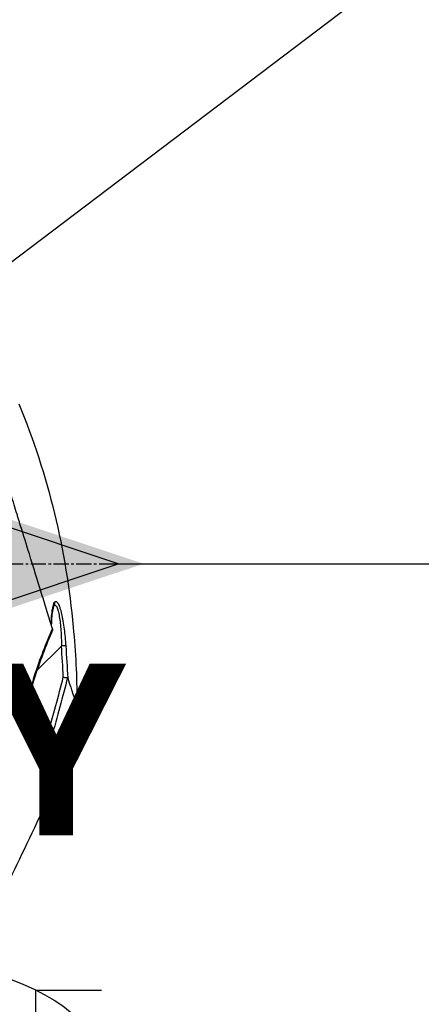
# Model space of a CAD drawing. Header units: millimetres. Extents: x 0 to 4378, y 0 to 2376.
# Tile 244 of 256: x 1579 to 1624, y 1650 to 1760. Entities that reach past the tile are written whole.
import ezdxf

# ---------------------------------------------------------------- set-up
doc = ezdxf.new("R2010")
doc.units = ezdxf.units.MM
doc.header["$LTSCALE"] = 0.2
doc.linetypes.add('CENTER2', pattern=[1.125, 0.75, -0.125, 0.125, -0.125])
for name, color, linetype in [('02_Center Line', 1, 'CENTER2'), ('07_Special Line2', 76, 'Continuous'), ('12_Before Rev.Num.', 5, 'Continuous'), ('13_After Rev.Num.', 6, 'Continuous')]:
    doc.layers.add(name, color=color, linetype=linetype)
doc.layers.add('14_Mark', color=7, linetype='Continuous', true_color=0xe03c31)
doc.styles.add('Rainbow-5.0 Style', font='malgunsl.ttf')
doc.dimstyles.new('Rainbow-5.0 Style', dxfattribs={"dimtxt": 4, "dimasz": 2.5, "dimexe": 1, "dimexo": 1, "dimgap": 1, "dimtad": 1, "dimdsep": 46, "dimtxsty": 'Rainbow-5.0 Style', "dimcen": 0, "dimclrd": 251, "dimclre": 251, "dimclrt": 7, "dimazin": 3, "dimtp": 0.1, "dimtm": 0.1, "dimtfac": 0.61, "dimtmove": 0, "dimatfit": 3, "dimfxl": 1, "dimlwd": -1, "dimlwe": -1, "dimarcsym": 1})

# ---------------------------------------------------------------- blocks, each defined once
blk = doc.blocks.new('*D147')
at = {"color": 251, "linetype": 'ByBlock', "transparency": 16777216}
for p, q in [((1588.54, 1699.16), (1769.2, 1699.16)), ((1765.2, 1598.46), (1765.2, 1689.16)), ((1699.24, 1588.46), (1769.2, 1588.46))]:
    blk.add_line(p, q, dxfattribs=at)
at = {"color": 251, "transparency": 16777216}
for points in [[(1763.53, 1689.16), (1766.87, 1689.16), (1765.2, 1699.16)], [(1763.53, 1598.46), (1766.87, 1598.46), (1765.2, 1588.46)]]:
    blk.add_solid(points, dxfattribs=at)
at = {"layer": 'Defpoints', "color": 0, "transparency": 16777216}
for p in [(1584.54, 1699.16), (1765.2, 1699.16), (1695.24, 1588.46)]:
    blk.add_point(p, dxfattribs=at)
at = {"color": 7, "transparency": 16777216, "insert": (1752.88, 1643.81), "char_height": 16, "attachment_point": 5, "rotation": 90, "style": 'Rainbow-5.0 Style'}
blk.add_mtext('110.7', dxfattribs=at)
blk = doc.blocks.new('*D149')
at = {"color": 251, "linetype": 'ByBlock', "transparency": 16777216}
for p, q in [((1534.35, 1744.32), (1534.35, 1816.22)), ((1645.05, 1633.62), (1645.05, 1816.22)), ((1544.35, 1812.22), (1635.05, 1812.22))]:
    blk.add_line(p, q, dxfattribs=at)
at = {"color": 251, "transparency": 16777216}
for points in [[(1544.35, 1813.88), (1544.35, 1810.55), (1534.35, 1812.22)], [(1635.05, 1813.88), (1635.05, 1810.55), (1645.05, 1812.22)]]:
    blk.add_solid(points, dxfattribs=at)
at = {"layer": 'Defpoints', "color": 0, "transparency": 16777216}
for p in [(1645.05, 1812.22), (1534.35, 1740.32), (1645.05, 1629.62)]:
    blk.add_point(p, dxfattribs=at)
at = {"color": 7, "transparency": 16777216, "insert": (1589.7, 1824.54), "char_height": 16, "attachment_point": 5, "style": 'Rainbow-5.0 Style'}
blk.add_mtext('110.7', dxfattribs=at)
blk = doc.blocks.new('Blk$A47R2-4W24B')
for p, q in [((-63.62, 1084.97), (-60.89, 1087.71)), ((-63.74, 1084.86), (-63.74, 1084.86)), ((-65.11, 1080.51), (-65.06, 1080.55)), ((-65.08, 1080.58), (-65.06, 1080.55)), ((-65.06, 1080.55), (-64.8, 1080.29)), ((-61.89, 1077.38), (-64.8, 1080.29)), ((-62.39, 1076.19), (-62.39, 1076.19)), ((-62.39, 1076.19), (-62.39, 1076.19)), ((-62.39, 1076.19), (-62.39, 1076.19))]:
    blk.add_line(p, q)
for centre, major_axis, ratio, start_param, end_param in [((-62.11, 1092.58), (0.365, -0.341), 0.967773, 0.031737, 0.89267), ((-60.9, 1087.7), (0.499, 0.036), 0.017038, 0.149372, 1.550919), ((-270.53, 1093.36), (194.42, 114.35), 0.811757, 5.576624, 5.609267), ((144.98, 961.1), (-235.11, -235.11), 0.712972, 4.90627, 4.909966)]:
    blk.add_ellipse(centre, major_axis=major_axis, ratio=ratio, start_param=start_param, end_param=end_param)
for points, knots in [([(-65.42, 1079.81), (-65.54, 1080.34), (-65.66, 1080.86), (-65.91, 1082), (-66.06, 1082.6), (-66.33, 1083.78), (-66.61, 1085.09), (-67.24, 1087.75), (-67.4, 1088.41), (-67.6, 1089.3), (-67.65, 1089.54), (-67.76, 1090.02), (-67.82, 1090.29), (-67.96, 1090.92), (-68.05, 1091.3), (-68.17, 1091.8), (-68.2, 1091.93), (-68.33, 1092.53), (-68.45, 1093.02), (-68.74, 1094.31), (-68.93, 1095.12), (-69.93, 1099.5), (-70.96, 1103.94), (-72.16, 1109.24), (-72.22, 1109.49), (-72.34, 1110.02), (-72.4, 1110.29), (-72.51, 1110.8), (-72.57, 1111.05), (-72.86, 1112.31), (-73.09, 1113.3), (-73.43, 1114.77), (-73.54, 1115.26), (-74.1, 1117.71), (-74.54, 1119.61), (-75.06, 1121.86), (-75.16, 1122.3), (-76.06, 1126.24), (-76.75, 1129.26), (-77.63, 1133.1), (-77.91, 1134.31), (-78.23, 1135.71), (-78.31, 1136.09), (-78.46, 1136.72), (-78.51, 1136.96), (-78.55, 1137.1)], [0, 0, 0, 0, 0.224226, 0.224226, 0.438481, 0.438481, 0.643813, 0.643813, 0.718212, 0.718212, 0.74576, 0.74576, 0.776284, 0.776284, 0.820204, 0.820204, 0.834927, 0.834927, 0.896521, 0.896521, 0.995652, 0.995652, 1.428405, 1.428405, 1.450296, 1.450296, 1.471663, 1.471663, 1.492327, 1.492327, 1.574835, 1.574835, 1.616316, 1.616316, 1.784634, 1.784634, 1.826029, 1.826029, 2.164003, 2.164003, 2.373598, 2.373598, 2.479923, 2.479923, 2.586935, 2.586935, 2.586935, 2.586935]), ([(-61.89, 1089.64), (-62.08, 1090.25), (-62.28, 1090.89), (-62.68, 1092.2), (-62.89, 1092.88), (-63.54, 1094.99), (-64, 1096.47), (-64.79, 1099.03), (-65.12, 1100.08), (-65.54, 1101.44), (-65.63, 1101.73), (-65.76, 1102.16), (-65.8, 1102.3), (-66.07, 1103.16), (-66.29, 1103.87), (-66.62, 1104.96), (-66.74, 1105.34), (-67, 1106.15), (-67.13, 1106.57), (-67.39, 1107.42), (-67.53, 1107.85), (-67.8, 1108.72), (-67.94, 1109.15), (-68.22, 1110.02), (-68.36, 1110.45), (-69.06, 1112.62), (-69.61, 1114.33), (-70.26, 1116.38), (-70.38, 1116.77), (-70.77, 1117.97), (-71.02, 1118.76), (-71.51, 1120.31), (-71.75, 1121.07), (-72.1, 1122.17), (-72.22, 1122.53), (-72.44, 1123.23), (-72.55, 1123.58), (-72.76, 1124.25), (-72.86, 1124.58), (-73.07, 1125.24), (-73.17, 1125.56), (-73.31, 1126.02), (-73.36, 1126.16), (-74.1, 1128.54), (-74.68, 1130.38), (-75.14, 1131.92), (-75.19, 1132.08), (-75.32, 1132.51), (-75.39, 1132.76), (-75.55, 1133.32), (-75.63, 1133.6), (-75.72, 1133.94), (-75.75, 1134.03), (-75.8, 1134.2), (-75.81, 1134.27), (-75.83, 1134.32)], [0.00002, 0.00002, 0.00002, 0.00002, 0.259158, 0.259158, 0.518708, 0.518708, 1.038075, 1.038075, 1.384705, 1.384705, 1.477831, 1.477831, 1.526561, 1.526561, 1.759973, 1.759973, 1.890971, 1.890971, 2.029156, 2.029156, 2.171186, 2.171186, 2.316283, 2.316283, 2.460898, 2.460898, 3.049329, 3.049329, 3.189055, 3.189055, 3.478614, 3.478614, 3.769885, 3.769885, 3.913253, 3.913253, 4.056001, 4.056001, 4.19686, 4.19686, 4.341119, 4.341119, 4.411312, 4.411312, 5.498875, 5.498875, 5.634552, 5.634552, 5.872375, 5.872375, 6.229939, 6.229939, 6.408513, 6.408513, 6.587137, 6.587137, 6.587137, 6.587137]), ([(-65.65, 1114.79), (-62.36, 1106.88), (-60.36, 1098.35), (-59.44, 1088.43), (-59.34, 1087.04), (-59.2, 1084.28), (-59.16, 1082.91), (-59.15, 1081.46), (-59.15, 1081.38), (-59.15, 1081.26), (-59.15, 1081.22), (-59.15, 1081.16), (-59.15, 1081.14), (-59.15, 1081.11), (-59.15, 1081.1), (-59.15, 1081.08), (-59.15, 1081.08), (-59.15, 1081.07), (-59.15, 1081.06), (-59.15, 1081.06)], [0, 0, 0, 0, 2.569331, 2.569331, 2.98816, 2.98816, 3.398363, 3.398363, 3.422672, 3.422672, 3.434826, 3.434826, 3.440903, 3.440903, 3.443941, 3.443941, 3.445461, 3.445461, 3.446998, 3.446998, 3.446998, 3.446998]), ([(-62.03, 1090.09), (-62.02, 1090.32), (-62.01, 1090.54), (-62, 1090.75), (-61.99, 1090.87), (-61.99, 1090.99), (-61.98, 1091.1), (-61.97, 1091.16), (-61.97, 1091.21), (-61.96, 1091.26), (-61.96, 1091.32), (-61.95, 1091.34), (-61.94, 1091.42), (-61.94, 1091.49), (-61.93, 1091.55), (-61.92, 1091.62), (-61.91, 1091.69), (-61.9, 1091.76), (-61.89, 1091.83), (-61.87, 1091.95), (-61.85, 1092.04), (-61.82, 1092.16), (-61.76, 1092.4), (-61.7, 1092.56), (-61.62, 1092.64)], [0.0413136, 0.0413136, 0.0413136, 0.0413136, 0.25, 0.25, 0.25, 0.375, 0.375, 0.375, 0.4375, 0.4375, 0.4375, 0.5, 0.5, 0.5, 0.5575644, 0.5575644, 0.5575644, 0.625, 0.625, 0.625, 0.75, 0.75, 0.75, 1, 1, 1, 1]), ([(-61.73, 1092.25), (-61.73, 1092.25), (-61.74, 1092.24), (-61.76, 1092.2), (-61.77, 1092.16), (-61.82, 1092.01), (-61.84, 1091.9), (-61.9, 1091.56), (-61.94, 1091.31), (-61.99, 1090.73), (-62, 1090.4), (-62.02, 1090.04)], [0.023885, 0.023885, 0.023885, 0.023885, 0.0520073, 0.0520073, 0.0990003, 0.0990003, 0.1705897, 0.1705897, 0.2831105, 0.2831105, 0.406968, 0.406968, 0.406968, 0.406968]), ([(-61.74, 1092.25), (-61.69, 1092.29), (-61.63, 1092.31), (-61.55, 1092.27), (-61.52, 1092.24), (-61.47, 1092.17), (-61.44, 1092.13), (-61.38, 1092.02), (-61.36, 1091.95), (-61.3, 1091.81), (-61.28, 1091.72), (-61.21, 1091.45), (-61.16, 1091.24), (-61.09, 1090.77), (-61.05, 1090.52), (-61, 1090), (-60.97, 1089.72), (-60.91, 1088.88), (-60.89, 1088.3), (-60.89, 1087.71)], [0.0087809, 0.0087809, 0.0087809, 0.0087809, 0.125, 0.125, 0.1875, 0.1875, 0.25, 0.25, 0.3125, 0.3125, 0.375, 0.375, 0.5, 0.5, 0.625, 0.625, 0.75, 0.75, 1, 1, 1, 1]), ([(-61.62, 1092.64), (-61.57, 1092.7), (-61.5, 1092.71), (-61.45, 1092.68), (-61.41, 1092.66), (-61.38, 1092.63), (-61.35, 1092.59), (-61.34, 1092.58), (-61.33, 1092.57), (-61.32, 1092.56), (-61.3, 1092.53), (-61.28, 1092.49), (-61.25, 1092.44), (-61.22, 1092.38), (-61.18, 1092.31), (-61.15, 1092.23), (-61.14, 1092.19), (-61.12, 1092.15), (-61.11, 1092.12), (-61.09, 1092.07), (-61.07, 1092.02), (-61.06, 1091.96), (-60.99, 1091.76), (-60.93, 1091.53), (-60.87, 1091.28), (-60.85, 1091.16), (-60.82, 1091.03), (-60.8, 1090.9), (-60.77, 1090.76), (-60.74, 1090.62), (-60.72, 1090.48), (-60.67, 1090.2), (-60.63, 1089.9), (-60.59, 1089.59), (-60.51, 1089), (-60.45, 1088.38), (-60.4, 1087.74)], [0, 0, 0, 0, 0.068487, 0.068487, 0.068487, 0.110613, 0.110613, 0.110613, 0.125, 0.125, 0.125, 0.165111, 0.165111, 0.165111, 0.221432, 0.221432, 0.221432, 0.25, 0.25, 0.25, 0.287562, 0.287562, 0.287562, 0.427692, 0.427692, 0.427692, 0.5, 0.5, 0.5, 0.5757, 0.5757, 0.5757, 0.720411, 0.720411, 0.720411, 1, 1, 1, 1]), ([(-64, 1084.05), (-63.7, 1085), (-63.38, 1085.91), (-62.93, 1087.09), (-62.85, 1087.32), (-62.67, 1087.78), (-62.59, 1087.98), (-62.29, 1088.72), (-62.09, 1089.19), (-61.89, 1089.64)], [0, 0, 0, 0, 0.5, 0.5, 0.625, 0.625, 0.75, 0.75, 0.9999843, 0.9999843, 0.9999843, 0.9999843]), ([(-61.89, 1089.64), (-61.89, 1089.62), (-61.88, 1089.61), (-61.87, 1089.58), (-61.87, 1089.56), (-61.87, 1089.55)], [-0.01637816, -0.01637816, -0.01637816, -0.01637816, -0.00823051, -0.00823051, -0.00000316, -0.00000316, -0.00000316, -0.00000316]), ([(-60.68, 1084.23), (-60.68, 1084.23), (-60.68, 1084.23), (-60.63, 1084.22), (-60.58, 1084.21), (-60.48, 1084.2), (-60.43, 1084.2), (-60.37, 1084.19), (-60.36, 1084.19), (-60.32, 1084.19), (-60.29, 1084.18), (-60.24, 1084.18), (-60.22, 1084.17), (-60.21, 1084.17)], [-0.00030662, -0.00030662, -0.00030662, -0.00030662, 0, 0, 0.01532058, 0.01532058, 0.03142731, 0.03142731, 0.03552574, 0.03552574, 0.04971247, 0.04971247, 0.06328028, 0.06328028, 0.06328028, 0.06328028]), ([(-60.19, 1084.15), (-60.19, 1084.16), (-60.2, 1084.16), (-60.2, 1084.17), (-60.2, 1084.17), (-60.21, 1084.17)], [-0.00715982, -0.00715982, -0.00715982, -0.00715982, -0.003611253, -0.003611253, -0.000066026, -0.000066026, -0.000066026, -0.000066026]), ([(-60.19, 1084.15), (-60.07, 1083.77), (-59.96, 1083.43), (-59.82, 1083.02), (-59.79, 1082.92), (-59.72, 1082.7), (-59.68, 1082.58), (-59.59, 1082.32), (-59.54, 1082.18), (-59.47, 1081.98), (-59.45, 1081.91), (-59.34, 1081.61), (-59.28, 1081.43), (-59.21, 1081.23), (-59.19, 1081.18), (-59.17, 1081.13), (-59.17, 1081.11), (-59.16, 1081.09), (-59.16, 1081.08), (-59.15, 1081.07), (-59.15, 1081.07), (-59.15, 1081.06), (-59.15, 1081.06), (-59.15, 1081.06)], [0.00001, 0.00001, 0.00001, 0.00001, 0.245288, 0.245288, 0.32758, 0.32758, 0.439471, 0.439471, 0.588452, 0.588452, 0.672216, 0.672216, 0.969709, 0.969709, 1.119078, 1.119078, 1.193047, 1.193047, 1.22978, 1.22978, 1.265, 1.265, 1.331221, 1.331221, 1.331221, 1.331221]), ([(-65.53, 1079.32), (-65.5, 1079.42), (-65.46, 1079.54), (-65.43, 1079.68), (-65.42, 1079.74), (-65.42, 1079.79), (-65.42, 1079.8), (-65.42, 1079.81)], [-0.05209089, -0.05209089, -0.05209089, -0.05209089, -0.01888658, -0.01888658, -0.00311949, -0.00311949, 0, 0, 0, 0]), ([(-60.61, 1074.4), (-60.61, 1074.4), (-60.65, 1074.45), (-60.77, 1074.57), (-60.81, 1074.61), (-60.91, 1074.71), (-60.98, 1074.78), (-61.14, 1074.94), (-61.24, 1075.03), (-61.48, 1075.27), (-61.64, 1075.44), (-61.91, 1075.71), (-62, 1075.8), (-62.19, 1075.99), (-62.29, 1076.09), (-62.39, 1076.19)], [0.000559, 0.000559, 0.000559, 0.000559, 0.36531, 0.36531, 0.496252, 0.496252, 0.680576, 0.680576, 0.864613, 0.864613, 1.12402, 1.12402, 1.248089, 1.248089, 1.369227, 1.369227, 1.369227, 1.369227])]:
    blk.add_open_spline(points, degree=3, knots=knots)
for points in [[(-61.87, 1089.5), (-62.63, 1087.75), (-63.34, 1085.9), (-63.93, 1084.04)], [(-61.87, 1089.55), (-61.86, 1089.54), (-61.87, 1089.52), (-61.88, 1089.51)], [(-60.68, 1084.23), (-60.74, 1085.39), (-60.8, 1086.55), (-60.89, 1087.71)], [(-60.4, 1087.74), (-60.32, 1086.52), (-60.25, 1085.34), (-60.19, 1084.15)], [(-63.93, 1084.04), (-64.42, 1082.49), (-64.95, 1080.95), (-65.49, 1079.41)], [(-63.93, 1084.04), (-63.93, 1084.04), (-63.96, 1084.04), (-64, 1084.05)], [(-60.21, 1084.17), (-60.74, 1082.06), (-61.33, 1079.84), (-62.01, 1077.5)], [(-59.15, 1081.06), (-59.59, 1078.83), (-60.08, 1076.61), (-60.61, 1074.4)], [(-65.49, 1079.41), (-65.51, 1079.38), (-65.52, 1079.35), (-65.53, 1079.32)], [(-61.89, 1077.38), (-62.06, 1076.98), (-62.23, 1076.59), (-62.39, 1076.19)], [(-60.61, 1074.4), (-63.52, 1068.15), (-66.5, 1061.93), (-69.53, 1055.73)]]:
    blk.add_open_spline(points, degree=3)
blk.add_rational_spline([(-64, 1084.05), (-64.25, 1083.26), (-64.51, 1082.46), (-64.99, 1081.05), (-65.2, 1080.43), (-65.42, 1079.81)], [1.00000384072, 1.0000038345, 1.00000382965, 1.00000382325, 1.00000382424, 1.00000381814], degree=3, knots=[0, 0, 0, 0, 0.5599538, 0.5599538, 0.999794, 0.999794, 0.999794, 0.999794])
at = {"layer": '02_Center Line', "ltscale": 11.288275}
blk.add_line((-219.24, 1096.9), (-38.1, 1096.9), dxfattribs=at)
blk = doc.blocks.new('A$C19ebd0c3_1234')
for q in [(46.93, -0.78), (54.3, 6.59)]:
    blk.add_line((46.93, 6.59), q)
blk.add_ellipse((0, 0), major_axis=(53.19, 0), ratio=0.263273)
blk = doc.blocks.new('A$Cc9315064')
at = {"layer": '07_Special Line2'}
blk.add_hatch(color=256, dxfattribs=at).paths.add_polyline_path([(49.156, 0), (34.9, 4.752), (34.9, -4.752)])
at = {"layer": '12_Before Rev.Num.'}
blk.add_hatch(color=256, dxfattribs=at).paths.add_polyline_path([(0, 49.156), (-4.752, 34.9), (4.752, 34.9)])
at = {"layer": '14_Mark'}
h = blk.add_hatch(color=256, dxfattribs=at)
h.dxf.hatch_style = 1
h.paths.add_polyline_path([(5, 0, 1), (-5, 0, 1)])
at = {"layer": '07_Special Line2'}
for p, q in [((34.9, -3.96), (34.9, 3.96)), ((46.78, 0), (34.9, 3.96)), ((34.9, -3.96), (46.78, 0))]:
    blk.add_line(p, q, dxfattribs=at)
at = {"layer": '07_Special Line2', "const_width": 5}
blk.add_lwpolyline([(34.9, 0), (0, 0)], dxfattribs=at)
at = {"layer": '12_Before Rev.Num.'}
for p, q in [((0, 46.78), (-3.96, 34.9)), ((3.96, 34.9), (0, 46.78)), ((3.96, 34.9), (-3.96, 34.9))]:
    blk.add_line(p, q, dxfattribs=at)
at = {"layer": '12_Before Rev.Num.', "const_width": 5}
blk.add_lwpolyline([(0, 34.9), (0, 0)], dxfattribs=at)
at = {"layer": '14_Mark'}
blk.add_circle((0, 0), 5, dxfattribs=at)
at = {"layer": '07_Special Line2', "insert": (34.529, -17.308), "char_height": 16, "attachment_point": 4, "style": 'Rainbow-5.0 Style'}
blk.add_mtext('{\\fMalgun Gothic Semilight|b1|i0|c129|p50;Y}', dxfattribs=at)
at = {"layer": '12_Before Rev.Num.', "insert": (-20.587, 35.725), "char_height": 16, "attachment_point": 4, "style": 'Rainbow-5.0 Style'}
blk.add_mtext('{\\fMalgun Gothic Semilight|b1|i0|c129|p50;Z}', dxfattribs=at)
at = {"layer": '14_Mark', "insert": (-17.839, -15.459), "char_height": 16, "attachment_point": 4, "style": 'Rainbow-5.0 Style'}
blk.add_mtext('{\\fMalgun Gothic Semilight|b1|i0|c129|p50;5}', dxfattribs=at)

msp = doc.modelspace()

# ---------------------------------------------------------------- block references
at = {"xscale": 1.2, "yscale": 1.2, "zscale": 1.2}
msp.add_blockref('A$Cc9315064', (1534.346, 1699.157), dxfattribs=at)
msp.add_blockref('Blk$A47R2-4W24B', (1645.046, 602.257))
at = {"layer": '13_After Rev.Num.'}
msp.add_blockref('A$C19ebd0c3_1234', (1534.344, 1644.907), dxfattribs=at)

# ---------------------------------------------------------------- dimensions: what is measured, and where the dimension line sits
dim = msp.add_linear_dim(base=(1645.046, 1812.218), p1=(1534.346, 1740.324), p2=(1645.046, 1629.624), dimstyle='Rainbow-5.0 Style', override={"dimscale": 4, "dimtol": 0, "dimlim": 0, "dimtp": 0.1, "dimtm": 0.1, "dimtfac": 0.61, "dimtdec": 2, "dimtolj": 0, "dimtzin": 8})
dim.commit()
dim.dimension.update_dxf_attribs({"geometry": '*D149', "text_midpoint": (1589.696, 1824.539)})
dim = msp.add_linear_dim(base=(1765.201, 1699.157), p1=(1695.244, 1588.457), p2=(1584.544, 1699.157), angle=90, dimstyle='Rainbow-5.0 Style', override={"dimscale": 4, "dimtol": 0, "dimlim": 0, "dimtp": 0.1, "dimtm": 0.1, "dimtfac": 0.61, "dimtdec": 2, "dimtolj": 0, "dimtzin": 8})
dim.commit()
dim.dimension.update_dxf_attribs({"geometry": '*D147', "text_midpoint": (1752.88, 1643.807)})

# ---------------------------------------------------------------- leaders
at = {"annotation_type": 0, "has_hookline": 1, "hookline_direction": 0, "text_width": 122.213}
msp.add_leader([(1534.025, 1699.157), (1694.386, 1820.739), (1706.886, 1820.739)], dimstyle='Rainbow-5.0 Style', override={"dimscale": 5, "dimgap": 1, "dimtad": 1}, dxfattribs=at)

doc.saveas('drawing.dxf')
